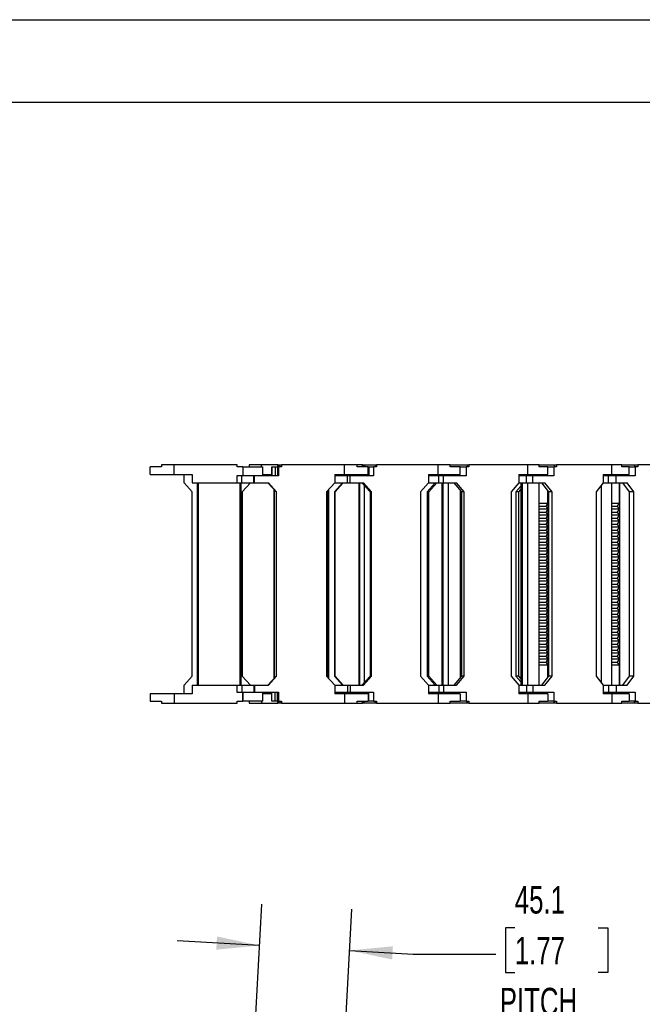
# Model space of a CAD drawing. Header units: millimetres. Extents: x 0 to 1816, y 0 to 1403.
# Tile 5 of 17: x 570 to 881, y 911 to 1403. Entities that reach past the tile are written whole.
import ezdxf

# ---------------------------------------------------------------- set-up
doc = ezdxf.new("R2010")
doc.units = ezdxf.units.MM
doc.header["$LTSCALE"] = 6.5
doc.layers.add('DIMENSIONS', color=140, linetype='Continuous', lineweight=25)
doc.layers.add('TEXT', color=140, linetype='Continuous', lineweight=25)
doc.styles.add('SLDTEXTSTYLE0', font='TXT', dxfattribs={"width": 0.7})
doc.dimstyles.new('SLDDIMSTYLE0', dxfattribs={"dimtxt": 14.027051, "dimasz": 21.463, "dimexe": 0, "dimexo": 0.0625, "dimgap": 3.506763, "dimtad": 0, "dimtih": 1, "dimtoh": 1, "dimdec": 1, "dimrnd": 1e-09, "dimzin": 12, "dimdsep": 46, "dimtxsty": 'SLDTEXTSTYLE0', "dimsah": 1, "dimcen": 0, "dimadec": 0, "dimazin": 3, "dimtfac": 1, "dimtdec": 1, "dimtofl": 0, "dimtmove": 0, "dimatfit": 3, "dimfxl": 0, "dimfrac": 2, "dimtolj": 1, "dimtzin": 12, "dimarcsym": 0})
doc.dimstyles.new('SLDDIMSTYLE1', dxfattribs={"dimtxt": 14.027051, "dimasz": 21.463, "dimexe": 0, "dimexo": 0.0625, "dimgap": 3.506763, "dimtad": 0, "dimtih": 1, "dimtoh": 1, "dimdec": 1, "dimrnd": 1e-09, "dimzin": 12, "dimdsep": 46, "dimtxsty": 'SLDTEXTSTYLE0', "dimsah": 1, "dimcen": 0.09, "dimadec": 0, "dimazin": 3, "dimtfac": 1, "dimtdec": 1, "dimtmove": 0, "dimatfit": 0, "dimfxl": 0, "dimfrac": 2, "dimtolj": 1, "dimtzin": 12, "dimarcsym": 0})

# ---------------------------------------------------------------- blocks, each defined once
blk = doc.blocks.new('_D')
at = {"layer": 'DIMENSIONS'}
for p, q in [((1033.81, 949.64), (1029.1, 949.64)), ((1029.1, 949.64), (1029.1, 927.35)), ((1087.16, 949.64), (1091.87, 949.64)), ((1091.87, 949.64), (1091.87, 927.35)), ((869.29, 821.48), (948.22, 929.27)), ((948.22, 929.27), (984.34, 929.27)), ((1029.1, 927.35), (1033.81, 927.35)), ((1091.87, 927.35), (1087.16, 927.35))]:
    blk.add_line(p, q, dxfattribs=at)
blk.add_solid([(869.29, 821.48), (884.64, 836.85), (879.31, 840.75)], dxfattribs=at)
at = {"layer": 'DIMENSIONS', "attachment_point": 1, "style": 'SLDTEXTSTYLE0'}
for s, insert, char_height in [('R299.3', (1027.42, 970.52), 13.758), ('11.78', (1033.81, 945.08), 13.758), ('BEND RADIUS', (994.66, 919.65), 13.7583)]:
    blk.add_mtext(s, dxfattribs=dict(at, insert=insert, char_height=char_height))
blk = doc.blocks.new('_D_1')
at = {"layer": 'DIMENSIONS'}
for p, q in [((686.82, 887.65), (690.94, 961.42)), ((731.8, 885.14), (735.92, 958.9)), ((817.29, 949.64), (812.58, 949.64)), ((812.58, 949.64), (812.58, 927.35)), ((858.98, 949.64), (863.69, 949.64)), ((863.69, 949.64), (863.69, 927.35)), ((689.79, 940.81), (648.58, 943.12)), ((734.77, 938.3), (766.6, 936.52)), ((766.6, 936.52), (807.87, 936.52)), ((812.58, 927.35), (817.29, 927.35)), ((863.69, 927.35), (858.98, 927.35))]:
    blk.add_line(p, q, dxfattribs=at)
for points in [[(689.79, 940.81), (668.54, 945.31), (668.17, 938.71)], [(734.77, 938.3), (756.02, 933.8), (756.39, 940.4)]]:
    blk.add_solid(points, dxfattribs=at)
at = {"layer": 'DIMENSIONS', "char_height": 13.758, "attachment_point": 1, "style": 'SLDTEXTSTYLE0'}
for s, insert in [('45.1', (817.29, 970.52)), ('1.77', (817.29, 945.08)), ('PITCH', (809.78, 919.65))]:
    blk.add_mtext(s, dxfattribs=dict(at, insert=insert))

msp = doc.modelspace()

# ---------------------------------------------------------------- linework, layer by layer
at = {"color": 7, "linetype": 'Continuous'}
msp.add_line((0.02, 1403.37), (1816.12, 1403.37), dxfattribs=at)
for p, q in [((640.87, 1180.89), (640.87, 1179.89)), ((647.17, 1180.89), (640.87, 1180.89)), ((647.17, 1176.19), (647.17, 1180.89)), ((678.67, 1180.89), (647.17, 1180.89)), ((678.67, 1179.89), (678.67, 1180.89)), ((684.63, 1180.89), (684.63, 1179.89)), ((690.84, 1180.89), (684.63, 1180.89)), ((698.95, 1180.89), (690.84, 1180.89)), ((690.84, 1179.89), (690.84, 1180.89)), ((698.95, 1179.89), (698.95, 1180.89)), ((698.95, 1180.89), (699.08, 1180.89)), ((699.08, 1180.89), (699.08, 1179.89)), ((699.08, 1180.89), (699.6, 1180.89)), ((699.6, 1180.89), (699.6, 1179.89)), ((699.6, 1180.89), (700.65, 1180.89)), ((700.65, 1180.89), (700.65, 1179.89)), ((700.65, 1180.89), (700.65, 1179.89)), ((700.65, 1180.89), (700.78, 1180.89)), ((700.65, 1180.89), (700.65, 1180.89)), ((700.78, 1180.89), (700.78, 1179.89)), ((732.24, 1180.89), (700.78, 1180.89)), ((732.24, 1176.19), (732.24, 1180.89)), ((738.48, 1180.89), (732.24, 1180.89)), ((738.48, 1179.89), (738.48, 1180.89)), ((741.14, 1180.89), (738.48, 1180.89)), ((741.14, 1179.89), (741.14, 1180.89)), ((741.14, 1180.89), (741.64, 1180.89)), ((741.64, 1180.89), (741.64, 1179.89)), ((741.64, 1180.89), (742.23, 1180.89)), ((742.23, 1180.89), (742.23, 1179.89)), ((742.23, 1180.89), (747.67, 1180.89)), ((747.67, 1180.89), (747.67, 1179.89)), ((747.67, 1180.89), (747.68, 1180.89)), ((747.68, 1180.89), (747.68, 1179.89)), ((747.68, 1180.89), (748.19, 1180.89)), ((748.19, 1180.89), (748.19, 1179.89)), ((779.04, 1180.89), (748.19, 1180.89)), ((779.04, 1176.19), (779.04, 1180.89)), ((785.02, 1180.89), (779.04, 1180.89)), ((785.02, 1179.89), (785.02, 1180.89)), ((785.02, 1180.89), (793.43, 1180.89)), ((793.43, 1180.89), (793.43, 1179.89)), ((793.43, 1180.89), (793.47, 1180.89)), ((793.47, 1180.89), (793.47, 1179.89)), ((793.47, 1180.89), (794.33, 1180.89)), ((794.33, 1180.89), (794.33, 1179.89)), ((823.88, 1180.89), (794.33, 1180.89)), ((823.88, 1176.19), (823.88, 1180.89)), ((829.46, 1180.89), (823.88, 1180.89)), ((829.46, 1179.89), (829.46, 1180.89)), ((829.46, 1180.89), (836.89, 1180.89)), ((836.89, 1180.89), (836.89, 1179.89)), ((836.89, 1180.89), (836.96, 1180.89)), ((836.96, 1180.89), (836.96, 1179.89)), ((836.96, 1180.89), (838.16, 1180.89)), ((838.16, 1180.89), (838.16, 1179.89)), ((865.75, 1180.89), (838.16, 1180.89)), ((865.75, 1176.19), (865.75, 1180.89)), ((870.8, 1180.89), (865.75, 1180.89)), ((870.8, 1179.89), (870.8, 1180.89)), ((870.8, 1180.89), (877.07, 1180.89)), ((877.07, 1180.89), (877.07, 1179.89)), ((877.07, 1180.89), (877.17, 1180.89)), ((877.17, 1180.89), (877.17, 1179.89)), ((877.17, 1180.89), (878.69, 1180.89)), ((878.69, 1180.89), (878.69, 1179.89)), ((903.68, 1180.89), (878.69, 1180.89)), ((635.17, 1176.19), (635.17, 1179.89)), ((640.87, 1179.89), (635.17, 1179.89)), ((635.17, 1176.19), (647.17, 1176.19)), ((647.17, 1176.19), (656.17, 1176.19)), ((652.07, 1171.89), (652.07, 1176.19)), ((656.17, 1176.19), (656.17, 1171.89)), ((681.36, 1179.89), (678.67, 1179.89)), ((681.36, 1179.89), (681.36, 1175.39)), ((681.36, 1179.89), (681.36, 1175.39)), ((681.36, 1179.89), (691.36, 1179.89)), ((681.36, 1179.89), (681.36, 1179.89)), ((691.36, 1175.39), (691.36, 1179.89)), ((691.36, 1176.19), (695.95, 1176.19)), ((695.95, 1175.39), (695.95, 1179.89)), ((695.95, 1179.89), (696, 1179.89)), ((696, 1179.89), (696, 1175.39)), ((696, 1179.89), (697.64, 1179.89)), ((697.64, 1179.89), (697.64, 1175.39)), ((697.64, 1179.89), (698.69, 1179.89)), ((698.69, 1179.89), (698.69, 1175.39)), ((698.69, 1179.89), (699.28, 1179.89)), ((699.28, 1179.89), (699.28, 1175.39)), ((700.78, 1179.89), (699.28, 1179.89)), ((727.34, 1176.19), (727.34, 1171.89)), ((727.34, 1176.19), (732.24, 1176.19)), ((732.24, 1176.19), (744.02, 1176.19)), ((736.34, 1175.39), (736.34, 1176.19)), ((738.2, 1175.39), (738.2, 1176.19)), ((738.4, 1176.19), (738.4, 1175.39)), ((744.02, 1179.89), (738.48, 1179.89)), ((740.39, 1176.19), (740.39, 1175.39)), ((744.02, 1176.19), (744.02, 1179.89)), ((744.02, 1179.89), (744.42, 1179.89)), ((744.42, 1179.89), (744.42, 1175.39)), ((744.42, 1179.89), (746.72, 1179.89)), ((746.72, 1179.89), (746.72, 1175.39)), ((748.19, 1179.89), (746.72, 1179.89)), ((774.24, 1176.19), (774.24, 1171.89)), ((774.24, 1176.19), (779.04, 1176.19)), ((779.04, 1176.19), (790.04, 1176.19)), ((780.44, 1175.39), (780.44, 1176.19)), ((782.05, 1176.19), (782.05, 1175.39)), ((790.04, 1179.89), (785.02, 1179.89)), ((788.98, 1176.19), (788.98, 1175.39)), ((790.04, 1176.19), (790.04, 1179.89)), ((790.04, 1179.89), (792.92, 1179.89)), ((792.92, 1179.89), (792.92, 1175.39)), ((794.33, 1179.89), (792.92, 1179.89)), ((819.29, 1176.19), (819.29, 1171.89)), ((819.29, 1176.19), (823.88, 1176.19)), ((822.65, 1175.39), (822.65, 1176.19)), ((823.88, 1176.19), (833.84, 1176.19)), ((833.84, 1179.89), (829.46, 1179.89)), ((831.34, 1176.19), (831.34, 1175.39)), ((833.84, 1176.19), (833.84, 1179.89)), ((833.84, 1179.89), (836.85, 1179.89)), ((836.85, 1179.89), (836.85, 1175.39)), ((838.16, 1179.89), (836.85, 1179.89)), ((861.46, 1176.19), (861.46, 1171.89)), ((861.46, 1176.19), (865.75, 1176.19)), ((862.02, 1175.39), (862.02, 1176.19)), ((865.75, 1176.19), (874.44, 1176.19)), ((870.56, 1176.19), (870.56, 1175.39)), ((874.44, 1179.89), (870.8, 1179.89)), ((874.44, 1176.19), (874.44, 1179.89)), ((874.44, 1179.89), (877.5, 1179.89)), ((877.5, 1179.89), (877.5, 1175.39)), ((878.69, 1179.89), (877.5, 1179.89)), ((656.17, 1167.39), (652.07, 1171.89)), ((656.17, 1171.89), (678.36, 1171.89)), ((658.77, 1070.89), (658.77, 1171.89)), ((659.27, 1070.89), (659.27, 1171.89)), ((678.36, 1175.39), (678.36, 1171.89)), ((680.91, 1175.39), (678.36, 1175.39)), ((678.36, 1171.89), (680.91, 1171.89)), ((680.07, 1070.89), (680.07, 1171.89)), ((680.57, 1070.89), (680.57, 1171.89)), ((680.91, 1171.89), (680.91, 1175.39)), ((686.96, 1175.39), (680.91, 1175.39)), ((680.91, 1171.89), (686.96, 1171.89)), ((685.27, 1171.89), (681.17, 1167.39)), ((686.96, 1171.89), (686.96, 1175.39)), ((687.3, 1175.39), (686.96, 1175.39)), ((686.96, 1171.89), (687.3, 1171.89)), ((687.3, 1171.89), (687.3, 1175.39)), ((699.28, 1175.39), (687.3, 1175.39)), ((687.3, 1171.89), (694.19, 1171.89)), ((693.99, 1171.89), (698.08, 1167.39)), ((698.28, 1167.39), (694.19, 1171.89)), ((727.34, 1171.89), (723.25, 1167.39)), ((731.27, 1171.89), (727.18, 1167.39)), ((733.66, 1175.39), (727.34, 1175.39)), ((727.34, 1171.89), (733.66, 1171.89)), ((727.48, 1167.39), (731.57, 1171.89)), ((733.66, 1171.89), (733.66, 1175.39)), ((734.97, 1175.39), (733.66, 1175.39)), ((733.66, 1171.89), (734.97, 1171.89)), ((734.97, 1171.89), (734.97, 1175.39)), ((746.72, 1175.39), (734.97, 1175.39)), ((734.97, 1171.89), (741.72, 1171.89)), ((739.61, 1171.89), (739.61, 1070.89)), ((739.62, 1070.89), (739.62, 1171.89)), ((739.92, 1070.89), (739.92, 1171.89)), ((740.96, 1171.89), (744.97, 1167.39)), ((745.74, 1167.39), (741.72, 1171.89)), ((774.24, 1171.89), (770.23, 1167.39)), ((777.45, 1171.89), (773.46, 1167.39)), ((779.42, 1175.39), (774.24, 1175.39)), ((774.24, 1171.89), (779.42, 1171.89)), ((774.32, 1167.39), (778.31, 1171.89)), ((779.42, 1171.89), (779.42, 1175.39)), ((781.67, 1175.39), (779.42, 1175.39)), ((779.42, 1171.89), (781.67, 1171.89)), ((780.99, 1171.89), (780.99, 1070.89)), ((781.02, 1070.89), (781.02, 1171.89)), ((781.54, 1070.89), (781.54, 1171.89)), ((781.67, 1171.89), (781.67, 1175.39)), ((792.92, 1175.39), (781.67, 1175.39)), ((781.67, 1171.89), (788.14, 1171.89)), ((784.11, 1070.89), (784.11, 1171.89)), ((786.82, 1171.89), (790.67, 1167.39)), ((791.99, 1167.39), (788.14, 1171.89)), ((819.29, 1171.89), (815.44, 1167.39)), ((823.2, 1175.39), (819.29, 1175.39)), ((819.29, 1171.89), (823.2, 1171.89)), ((820.36, 1171.89), (820.36, 1070.89)), ((820.42, 1070.89), (820.42, 1171.89)), ((821.14, 1070.89), (821.14, 1171.89)), ((823.2, 1171.89), (823.2, 1175.39)), ((826.34, 1175.39), (823.2, 1175.39)), ((823.2, 1171.89), (826.34, 1171.89)), ((823.86, 1070.89), (823.86, 1171.89)), ((826.34, 1171.89), (826.34, 1175.39)), ((836.85, 1175.39), (826.34, 1175.39)), ((826.34, 1171.89), (832.38, 1171.89)), ((829.46, 1070.89), (829.46, 1171.89)), ((830.55, 1171.89), (834.14, 1167.39)), ((835.97, 1167.39), (832.38, 1171.89)), ((861.46, 1171.89), (857.87, 1167.39)), ((860.63, 1071.93), (860.63, 1170.86)), ((864.02, 1175.39), (861.46, 1175.39)), ((861.46, 1171.89), (864.02, 1171.89)), ((864.02, 1171.89), (864.02, 1175.39)), ((867.98, 1175.39), (864.02, 1175.39)), ((864.02, 1171.89), (867.98, 1171.89)), ((865.71, 1070.89), (865.71, 1171.89)), ((867.98, 1171.89), (867.98, 1175.39)), ((877.5, 1175.39), (867.98, 1175.39)), ((867.98, 1171.89), (873.46, 1171.89)), ((869.37, 1171.89), (869.37, 1161.89)), ((869.67, 1171.89), (869.67, 1070.89)), ((871.14, 1171.89), (874.4, 1167.39)), ((876.71, 1167.39), (873.46, 1171.89)), ((656.17, 1075.39), (656.17, 1167.39)), ((681.17, 1167.39), (681.17, 1075.39)), ((697.14, 1168.43), (697.14, 1074.35)), ((697.14, 1074.35), (697.14, 1168.43)), ((697.22, 1074.44), (697.22, 1168.34)), ((698.28, 1167.39), (698.08, 1167.39)), ((698.08, 1167.39), (698.08, 1075.39)), ((698.28, 1075.39), (698.28, 1167.39)), ((723.25, 1167.39), (723.25, 1075.39)), ((723.73, 1074.86), (723.73, 1167.92)), ((724.27, 1074.27), (724.27, 1168.51)), ((724.39, 1074.13), (724.39, 1168.65)), ((724.39, 1074.14), (724.39, 1168.64)), ((727.48, 1167.39), (727.18, 1167.39)), ((727.18, 1167.39), (727.18, 1075.39)), ((727.48, 1075.39), (727.48, 1167.39)), ((742.28, 1072.37), (742.28, 1170.41)), ((745.74, 1167.39), (744.97, 1167.39)), ((744.97, 1167.39), (744.97, 1075.39)), ((745.74, 1075.39), (745.74, 1167.39)), ((770.23, 1167.39), (770.23, 1075.39)), ((774.32, 1167.39), (773.46, 1167.39)), ((773.46, 1167.39), (773.46, 1075.39)), ((774.32, 1075.39), (774.32, 1167.39)), ((790.11, 1074.74), (790.11, 1168.04)), ((791.99, 1167.39), (790.67, 1167.39)), ((790.67, 1167.39), (790.67, 1075.39)), ((791.99, 1075.39), (791.99, 1167.39)), ((815.44, 1167.39), (815.44, 1075.39)), ((820.36, 1170.3), (817.89, 1167.39)), ((819.3, 1167.39), (817.89, 1167.39)), ((817.89, 1167.39), (817.89, 1075.39)), ((819.3, 1167.39), (820.36, 1168.64)), ((819.3, 1075.39), (819.3, 1167.39)), ((833.6, 1168.07), (833.6, 1161.89)), ((833.84, 1167.76), (833.84, 1075.02)), ((835.97, 1167.39), (834.14, 1167.39)), ((834.14, 1167.39), (834.14, 1075.39)), ((835.97, 1075.39), (835.97, 1167.39)), ((857.87, 1167.39), (857.87, 1075.39)), ((876.71, 1167.39), (874.4, 1167.39)), ((874.4, 1167.39), (874.4, 1075.39)), ((876.71, 1075.39), (876.71, 1167.39)), ((790.11, 1161.89), (790.67, 1161.89)), ((829.46, 1161.89), (833.6, 1161.89)), ((833.6, 1161.89), (832.88, 1160.39)), ((865.71, 1161.89), (869.37, 1161.89)), ((869.37, 1161.89), (868.46, 1160.39)), ((790.11, 1160.39), (790.67, 1160.39)), ((790.67, 1158.89), (790.11, 1158.89)), ((790.11, 1157.39), (790.67, 1157.39)), ((829.46, 1160.39), (832.88, 1160.39)), ((833.6, 1158.89), (829.46, 1158.89)), ((829.46, 1157.39), (832.88, 1157.39)), ((832.88, 1160.39), (833.6, 1158.89)), ((833.6, 1158.89), (832.88, 1157.39)), ((832.88, 1157.39), (833.6, 1155.89)), ((865.71, 1160.39), (868.46, 1160.39)), ((869.37, 1158.89), (865.71, 1158.89)), ((865.71, 1157.39), (868.46, 1157.39)), ((868.46, 1160.39), (869.37, 1158.89)), ((869.37, 1158.89), (868.46, 1157.39)), ((868.46, 1157.39), (869.37, 1155.89)), ((790.67, 1155.89), (790.11, 1155.89)), ((790.11, 1154.39), (790.67, 1154.39)), ((790.67, 1152.89), (790.11, 1152.89)), ((790.11, 1151.39), (790.67, 1151.39)), ((833.6, 1155.89), (829.46, 1155.89)), ((829.46, 1154.39), (832.88, 1154.39)), ((833.6, 1152.89), (829.46, 1152.89)), ((829.46, 1151.39), (832.88, 1151.39)), ((833.6, 1155.89), (832.88, 1154.39)), ((832.88, 1154.39), (833.6, 1152.89)), ((833.6, 1152.89), (832.88, 1151.39)), ((832.88, 1151.39), (833.6, 1149.89)), ((869.37, 1155.89), (865.71, 1155.89)), ((865.71, 1154.39), (868.46, 1154.39)), ((869.37, 1152.89), (865.71, 1152.89)), ((865.71, 1151.39), (868.46, 1151.39)), ((869.37, 1155.89), (868.46, 1154.39)), ((868.46, 1154.39), (869.37, 1152.89)), ((869.37, 1152.89), (868.46, 1151.39)), ((868.46, 1151.39), (869.37, 1149.89)), ((790.67, 1149.89), (790.11, 1149.89)), ((790.11, 1148.39), (790.67, 1148.39)), ((790.67, 1146.89), (790.11, 1146.89)), ((833.6, 1149.89), (829.46, 1149.89)), ((829.46, 1148.39), (832.88, 1148.39)), ((833.6, 1146.89), (829.46, 1146.89)), ((833.6, 1149.89), (832.88, 1148.39)), ((832.88, 1148.39), (833.6, 1146.89)), ((833.6, 1146.89), (832.88, 1145.39)), ((869.37, 1149.89), (865.71, 1149.89)), ((865.71, 1148.39), (868.46, 1148.39)), ((869.37, 1146.89), (865.71, 1146.89)), ((869.37, 1149.89), (868.46, 1148.39)), ((868.46, 1148.39), (869.37, 1146.89)), ((869.37, 1146.89), (868.46, 1145.39)), ((790.11, 1145.39), (790.67, 1145.39)), ((790.67, 1143.89), (790.11, 1143.89)), ((790.11, 1142.39), (790.67, 1142.39)), ((829.46, 1145.39), (832.88, 1145.39)), ((833.6, 1143.89), (829.46, 1143.89)), ((829.46, 1142.39), (832.88, 1142.39)), ((832.88, 1145.39), (833.6, 1143.89)), ((833.6, 1143.89), (832.88, 1142.39)), ((832.88, 1142.39), (833.6, 1140.89)), ((865.71, 1145.39), (868.46, 1145.39)), ((869.37, 1143.89), (865.71, 1143.89)), ((865.71, 1142.39), (868.46, 1142.39)), ((868.46, 1145.39), (869.37, 1143.89)), ((869.37, 1143.89), (868.46, 1142.39)), ((868.46, 1142.39), (869.37, 1140.89)), ((790.67, 1140.89), (790.11, 1140.89)), ((790.11, 1139.39), (790.67, 1139.39)), ((790.67, 1137.89), (790.11, 1137.89)), ((833.6, 1140.89), (829.46, 1140.89)), ((829.46, 1139.39), (832.88, 1139.39)), ((833.6, 1137.89), (829.46, 1137.89)), ((833.6, 1140.89), (832.88, 1139.39)), ((832.88, 1139.39), (833.6, 1137.89)), ((833.6, 1137.89), (832.88, 1136.39)), ((869.37, 1140.89), (865.71, 1140.89)), ((865.71, 1139.39), (868.46, 1139.39)), ((869.37, 1137.89), (865.71, 1137.89)), ((869.37, 1140.89), (868.46, 1139.39)), ((868.46, 1139.39), (869.37, 1137.89)), ((869.37, 1137.89), (868.46, 1136.39)), ((790.11, 1136.39), (790.67, 1136.39)), ((790.67, 1134.89), (790.11, 1134.89)), ((790.11, 1133.39), (790.67, 1133.39)), ((790.67, 1131.89), (790.11, 1131.89)), ((829.46, 1136.39), (832.88, 1136.39)), ((833.6, 1134.89), (829.46, 1134.89)), ((829.46, 1133.39), (832.88, 1133.39)), ((833.6, 1131.89), (829.46, 1131.89)), ((832.88, 1136.39), (833.6, 1134.89)), ((833.6, 1134.89), (832.88, 1133.39)), ((832.88, 1133.39), (833.6, 1131.89)), ((833.6, 1131.89), (832.88, 1130.39)), ((865.71, 1136.39), (868.46, 1136.39)), ((869.37, 1134.89), (865.71, 1134.89)), ((865.71, 1133.39), (868.46, 1133.39)), ((869.37, 1131.89), (865.71, 1131.89)), ((868.46, 1136.39), (869.37, 1134.89)), ((869.37, 1134.89), (868.46, 1133.39)), ((868.46, 1133.39), (869.37, 1131.89)), ((869.37, 1131.89), (868.46, 1130.39)), ((790.11, 1130.39), (790.67, 1130.39)), ((790.67, 1128.89), (790.11, 1128.89)), ((790.11, 1127.39), (790.67, 1127.39)), ((829.46, 1130.39), (832.88, 1130.39)), ((833.6, 1128.89), (829.46, 1128.89)), ((829.46, 1127.39), (832.88, 1127.39)), ((832.88, 1130.39), (833.6, 1128.89)), ((833.6, 1128.89), (832.88, 1127.39)), ((832.88, 1127.39), (833.6, 1125.89)), ((865.71, 1130.39), (868.46, 1130.39)), ((869.37, 1128.89), (865.71, 1128.89)), ((865.71, 1127.39), (868.46, 1127.39)), ((868.46, 1130.39), (869.37, 1128.89)), ((869.37, 1128.89), (868.46, 1127.39)), ((868.46, 1127.39), (869.37, 1125.89)), ((790.67, 1125.89), (790.11, 1125.89)), ((790.11, 1124.39), (790.67, 1124.39)), ((790.67, 1122.89), (790.11, 1122.89)), ((833.6, 1125.89), (829.46, 1125.89)), ((829.46, 1124.39), (832.88, 1124.39)), ((833.6, 1122.89), (829.46, 1122.89)), ((833.6, 1125.89), (832.88, 1124.39)), ((832.88, 1124.39), (833.6, 1122.89)), ((833.6, 1122.89), (832.88, 1121.39)), ((869.37, 1125.89), (865.71, 1125.89)), ((865.71, 1124.39), (868.46, 1124.39)), ((869.37, 1122.89), (865.71, 1122.89)), ((869.37, 1125.89), (868.46, 1124.39)), ((868.46, 1124.39), (869.37, 1122.89)), ((869.37, 1122.89), (868.46, 1121.39)), ((790.11, 1121.39), (790.67, 1121.39)), ((790.67, 1119.89), (790.11, 1119.89)), ((790.11, 1118.39), (790.67, 1118.39)), ((790.67, 1116.89), (790.11, 1116.89)), ((829.46, 1121.39), (832.88, 1121.39)), ((833.6, 1119.89), (829.46, 1119.89)), ((829.46, 1118.39), (832.88, 1118.39)), ((833.6, 1116.89), (829.46, 1116.89)), ((832.88, 1121.39), (833.6, 1119.89)), ((833.6, 1119.89), (832.88, 1118.39)), ((832.88, 1118.39), (833.6, 1116.89)), ((833.6, 1116.89), (832.88, 1115.39)), ((865.71, 1121.39), (868.46, 1121.39)), ((869.37, 1119.89), (865.71, 1119.89)), ((865.71, 1118.39), (868.46, 1118.39)), ((869.37, 1116.89), (865.71, 1116.89)), ((868.46, 1121.39), (869.37, 1119.89)), ((869.37, 1119.89), (868.46, 1118.39)), ((868.46, 1118.39), (869.37, 1116.89)), ((869.37, 1116.89), (868.46, 1115.39)), ((790.11, 1115.39), (790.67, 1115.39)), ((790.67, 1113.89), (790.11, 1113.89)), ((790.11, 1112.39), (790.67, 1112.39)), ((829.46, 1115.39), (832.88, 1115.39)), ((833.6, 1113.89), (829.46, 1113.89)), ((829.46, 1112.39), (832.88, 1112.39)), ((832.88, 1115.39), (833.6, 1113.89)), ((833.6, 1113.89), (832.88, 1112.39)), ((832.88, 1112.39), (833.6, 1110.89)), ((865.71, 1115.39), (868.46, 1115.39)), ((869.37, 1113.89), (865.71, 1113.89)), ((865.71, 1112.39), (868.46, 1112.39)), ((868.46, 1115.39), (869.37, 1113.89)), ((869.37, 1113.89), (868.46, 1112.39)), ((868.46, 1112.39), (869.37, 1110.89)), ((790.67, 1110.89), (790.11, 1110.89)), ((790.11, 1109.39), (790.67, 1109.39)), ((790.67, 1107.89), (790.11, 1107.89)), ((833.6, 1110.89), (829.46, 1110.89)), ((829.46, 1109.39), (832.88, 1109.39)), ((833.6, 1107.89), (829.46, 1107.89)), ((833.6, 1110.89), (832.88, 1109.39)), ((832.88, 1109.39), (833.6, 1107.89)), ((833.6, 1107.89), (832.88, 1106.39)), ((869.37, 1110.89), (865.71, 1110.89)), ((865.71, 1109.39), (868.46, 1109.39)), ((869.37, 1107.89), (865.71, 1107.89)), ((869.37, 1110.89), (868.46, 1109.39)), ((868.46, 1109.39), (869.37, 1107.89)), ((869.37, 1107.89), (868.46, 1106.39)), ((790.11, 1106.39), (790.67, 1106.39)), ((790.67, 1104.89), (790.11, 1104.89)), ((790.11, 1103.39), (790.67, 1103.39)), ((829.46, 1106.39), (832.88, 1106.39)), ((833.6, 1104.89), (829.46, 1104.89)), ((829.46, 1103.39), (832.88, 1103.39)), ((832.88, 1106.39), (833.6, 1104.89)), ((833.6, 1104.89), (832.88, 1103.39)), ((832.88, 1103.39), (833.6, 1101.89)), ((865.71, 1106.39), (868.46, 1106.39)), ((869.37, 1104.89), (865.71, 1104.89)), ((865.71, 1103.39), (868.46, 1103.39)), ((868.46, 1106.39), (869.37, 1104.89)), ((869.37, 1104.89), (868.46, 1103.39)), ((868.46, 1103.39), (869.37, 1101.89)), ((790.67, 1101.89), (790.11, 1101.89)), ((790.11, 1100.39), (790.67, 1100.39)), ((790.67, 1098.89), (790.11, 1098.89)), ((790.11, 1097.39), (790.67, 1097.39)), ((833.6, 1101.89), (829.46, 1101.89)), ((829.46, 1100.39), (832.88, 1100.39)), ((833.6, 1098.89), (829.46, 1098.89)), ((829.46, 1097.39), (832.88, 1097.39)), ((833.6, 1101.89), (832.88, 1100.39)), ((832.88, 1100.39), (833.6, 1098.89)), ((833.6, 1098.89), (832.88, 1097.39)), ((832.88, 1097.39), (833.6, 1095.89)), ((869.37, 1101.89), (865.71, 1101.89)), ((865.71, 1100.39), (868.46, 1100.39)), ((869.37, 1098.89), (865.71, 1098.89)), ((865.71, 1097.39), (868.46, 1097.39)), ((869.37, 1101.89), (868.46, 1100.39)), ((868.46, 1100.39), (869.37, 1098.89)), ((869.37, 1098.89), (868.46, 1097.39)), ((868.46, 1097.39), (869.37, 1095.89)), ((790.67, 1095.89), (790.11, 1095.89)), ((790.11, 1094.39), (790.67, 1094.39)), ((790.67, 1092.89), (790.11, 1092.89)), ((833.6, 1095.89), (829.46, 1095.89)), ((829.46, 1094.39), (832.88, 1094.39)), ((833.6, 1092.89), (829.46, 1092.89)), ((833.6, 1095.89), (832.88, 1094.39)), ((832.88, 1094.39), (833.6, 1092.89)), ((833.6, 1092.89), (832.88, 1091.39)), ((869.37, 1095.89), (865.71, 1095.89)), ((865.71, 1094.39), (868.46, 1094.39)), ((869.37, 1092.89), (865.71, 1092.89)), ((869.37, 1095.89), (868.46, 1094.39)), ((868.46, 1094.39), (869.37, 1092.89)), ((869.37, 1092.89), (868.46, 1091.39)), ((790.11, 1091.39), (790.67, 1091.39)), ((790.67, 1089.89), (790.11, 1089.89)), ((790.11, 1088.39), (790.67, 1088.39)), ((829.46, 1091.39), (832.88, 1091.39)), ((833.6, 1089.89), (829.46, 1089.89)), ((829.46, 1088.39), (832.88, 1088.39)), ((832.88, 1091.39), (833.6, 1089.89)), ((833.6, 1089.89), (832.88, 1088.39)), ((832.88, 1088.39), (833.6, 1086.89)), ((865.71, 1091.39), (868.46, 1091.39)), ((869.37, 1089.89), (865.71, 1089.89)), ((865.71, 1088.39), (868.46, 1088.39)), ((868.46, 1091.39), (869.37, 1089.89)), ((869.37, 1089.89), (868.46, 1088.39)), ((868.46, 1088.39), (869.37, 1086.89)), ((790.67, 1086.89), (790.11, 1086.89)), ((790.11, 1085.39), (790.67, 1085.39)), ((790.67, 1083.89), (790.11, 1083.89)), ((790.11, 1082.39), (790.67, 1082.39)), ((833.6, 1086.89), (829.46, 1086.89)), ((829.46, 1085.39), (832.88, 1085.39)), ((833.6, 1083.89), (829.46, 1083.89)), ((829.46, 1082.39), (832.88, 1082.39)), ((833.6, 1086.89), (832.88, 1085.39)), ((832.88, 1085.39), (833.6, 1083.89)), ((833.6, 1083.89), (832.88, 1082.39)), ((832.88, 1082.39), (833.6, 1080.89)), ((869.37, 1086.89), (865.71, 1086.89)), ((865.71, 1085.39), (868.46, 1085.39)), ((869.37, 1083.89), (865.71, 1083.89)), ((865.71, 1082.39), (868.46, 1082.39)), ((869.37, 1086.89), (868.46, 1085.39)), ((868.46, 1085.39), (869.37, 1083.89)), ((869.37, 1083.89), (868.46, 1082.39)), ((868.46, 1082.39), (869.37, 1080.89)), ((790.67, 1080.89), (790.11, 1080.89)), ((833.6, 1080.89), (829.46, 1080.89)), ((833.6, 1080.89), (833.6, 1074.72)), ((869.37, 1080.89), (865.71, 1080.89)), ((869.37, 1080.89), (869.37, 1070.89)), ((652.07, 1070.89), (656.17, 1075.39)), ((681.17, 1075.39), (685.27, 1070.89)), ((698.08, 1075.39), (693.99, 1070.89)), ((694.19, 1070.89), (698.28, 1075.39)), ((698.28, 1075.39), (698.08, 1075.39)), ((723.25, 1075.39), (727.34, 1070.89)), ((727.18, 1075.39), (731.27, 1070.89)), ((727.48, 1075.39), (727.18, 1075.39)), ((731.57, 1070.89), (727.48, 1075.39)), ((744.97, 1075.39), (740.96, 1070.89)), ((741.72, 1070.89), (745.74, 1075.39)), ((745.74, 1075.39), (744.97, 1075.39)), ((770.23, 1075.39), (774.24, 1070.89)), ((773.46, 1075.39), (777.45, 1070.89)), ((774.32, 1075.39), (773.46, 1075.39)), ((778.31, 1070.89), (774.32, 1075.39)), ((790.67, 1075.39), (786.82, 1070.89)), ((788.14, 1070.89), (791.99, 1075.39)), ((791.99, 1075.39), (790.67, 1075.39)), ((815.44, 1075.39), (819.29, 1070.89)), ((817.89, 1075.39), (820.36, 1072.48)), ((819.3, 1075.39), (817.89, 1075.39)), ((820.36, 1074.15), (819.3, 1075.39)), ((834.14, 1075.39), (830.55, 1070.89)), ((832.38, 1070.89), (835.97, 1075.39)), ((835.97, 1075.39), (834.14, 1075.39)), ((857.87, 1075.39), (861.46, 1070.89)), ((874.4, 1075.39), (871.14, 1070.89)), ((873.46, 1070.89), (876.71, 1075.39)), ((876.71, 1075.39), (874.4, 1075.39)), ((652.07, 1066.59), (652.07, 1070.89)), ((656.17, 1070.89), (678.36, 1070.89)), ((656.17, 1070.89), (656.17, 1066.59)), ((678.36, 1070.89), (678.36, 1067.39)), ((678.36, 1070.89), (680.91, 1070.89)), ((680.91, 1070.89), (680.91, 1067.39)), ((680.91, 1070.89), (686.96, 1070.89)), ((686.96, 1070.89), (686.96, 1067.39)), ((686.96, 1070.89), (687.3, 1070.89)), ((687.3, 1070.89), (687.3, 1067.39)), ((687.3, 1070.89), (694.19, 1070.89)), ((727.34, 1070.89), (727.34, 1066.59)), ((727.34, 1070.89), (733.66, 1070.89)), ((733.66, 1070.89), (733.66, 1067.39)), ((733.66, 1070.89), (734.97, 1070.89)), ((734.97, 1070.89), (734.97, 1067.39)), ((734.97, 1070.89), (741.72, 1070.89)), ((774.24, 1070.89), (774.24, 1066.59)), ((774.24, 1070.89), (779.42, 1070.89)), ((779.42, 1070.89), (779.42, 1067.39)), ((779.42, 1070.89), (781.67, 1070.89)), ((781.67, 1070.89), (781.67, 1067.39)), ((781.67, 1070.89), (788.14, 1070.89)), ((819.29, 1070.89), (819.29, 1066.59)), ((819.29, 1070.89), (823.2, 1070.89)), ((823.2, 1070.89), (823.2, 1067.39)), ((823.2, 1070.89), (826.34, 1070.89)), ((826.34, 1070.89), (826.34, 1067.39)), ((826.34, 1070.89), (832.38, 1070.89)), ((861.46, 1070.89), (861.46, 1066.59)), ((861.46, 1070.89), (864.02, 1070.89)), ((864.02, 1070.89), (864.02, 1067.39)), ((864.02, 1070.89), (867.98, 1070.89)), ((867.98, 1070.89), (867.98, 1067.39)), ((867.98, 1070.89), (873.46, 1070.89)), ((635.17, 1066.59), (635.17, 1062.89)), ((647.17, 1066.59), (635.17, 1066.59)), ((635.17, 1062.89), (640.87, 1062.89)), ((640.87, 1062.89), (640.87, 1061.89)), ((647.17, 1066.59), (647.17, 1061.89)), ((656.17, 1066.59), (647.17, 1066.59)), ((678.36, 1067.39), (680.91, 1067.39)), ((678.67, 1062.89), (681.36, 1062.89)), ((678.67, 1061.89), (678.67, 1062.89)), ((680.91, 1067.39), (686.96, 1067.39)), ((681.36, 1067.39), (681.36, 1062.89)), ((681.36, 1062.89), (681.36, 1067.39)), ((691.36, 1062.89), (681.36, 1062.89)), ((681.36, 1062.89), (681.36, 1062.89)), ((684.63, 1062.89), (684.63, 1061.89)), ((686.96, 1067.39), (687.3, 1067.39)), ((687.3, 1067.39), (699.28, 1067.39)), ((690.84, 1062.89), (690.84, 1061.89)), ((691.36, 1062.89), (691.36, 1067.39)), ((695.95, 1066.59), (691.36, 1066.59)), ((695.95, 1062.89), (695.95, 1067.39)), ((696, 1062.89), (695.95, 1062.89)), ((696, 1062.89), (696, 1067.39)), ((697.64, 1062.89), (696, 1062.89)), ((697.64, 1062.89), (697.64, 1067.39)), ((698.69, 1062.89), (697.64, 1062.89)), ((698.69, 1062.89), (698.69, 1067.39)), ((699.28, 1062.89), (698.69, 1062.89)), ((698.95, 1061.89), (698.95, 1062.89)), ((699.08, 1061.89), (699.08, 1062.89)), ((699.28, 1067.39), (699.28, 1062.89)), ((699.28, 1062.89), (700.78, 1062.89)), ((699.6, 1061.89), (699.6, 1062.89)), ((700.65, 1062.89), (700.65, 1061.89)), ((700.65, 1061.89), (700.65, 1062.89)), ((700.78, 1062.89), (700.78, 1061.89)), ((727.34, 1067.39), (733.66, 1067.39)), ((732.24, 1066.59), (727.34, 1066.59)), ((732.24, 1066.59), (732.24, 1061.89)), ((744.02, 1066.59), (732.24, 1066.59)), ((733.66, 1067.39), (734.97, 1067.39)), ((734.97, 1067.39), (746.72, 1067.39)), ((736.34, 1066.59), (736.34, 1067.39)), ((738.2, 1066.59), (738.2, 1067.39)), ((738.4, 1066.59), (738.4, 1067.39)), ((738.48, 1061.89), (738.48, 1062.89)), ((738.48, 1062.89), (744.02, 1062.89)), ((740.39, 1066.59), (740.39, 1067.39)), ((741.14, 1061.89), (741.14, 1062.89)), ((741.64, 1061.89), (741.64, 1062.89)), ((742.23, 1061.89), (742.23, 1062.89)), ((744.02, 1066.59), (744.02, 1062.89)), ((744.42, 1062.89), (744.02, 1062.89)), ((744.42, 1062.89), (744.42, 1067.39)), ((746.72, 1062.89), (744.42, 1062.89)), ((746.72, 1067.39), (746.72, 1062.89)), ((746.72, 1062.89), (748.19, 1062.89)), ((747.67, 1062.89), (747.67, 1061.89)), ((747.68, 1061.89), (747.68, 1062.89)), ((748.19, 1062.89), (748.19, 1061.89)), ((774.24, 1067.39), (779.42, 1067.39)), ((779.04, 1066.59), (774.24, 1066.59)), ((779.04, 1066.59), (779.04, 1061.89)), ((790.04, 1066.59), (779.04, 1066.59)), ((779.42, 1067.39), (781.67, 1067.39)), ((780.44, 1066.59), (780.44, 1067.39)), ((781.67, 1067.39), (792.92, 1067.39)), ((782.05, 1066.59), (782.05, 1067.39)), ((785.02, 1061.89), (785.02, 1062.89)), ((785.02, 1062.89), (790.04, 1062.89)), ((788.98, 1066.59), (788.98, 1067.39)), ((790.04, 1066.59), (790.04, 1062.89)), ((792.92, 1062.89), (790.04, 1062.89)), ((792.92, 1067.39), (792.92, 1062.89)), ((792.92, 1062.89), (794.33, 1062.89)), ((793.43, 1062.89), (793.43, 1061.89)), ((793.47, 1061.89), (793.47, 1062.89)), ((794.33, 1062.89), (794.33, 1061.89)), ((819.29, 1067.39), (823.2, 1067.39)), ((823.88, 1066.59), (819.29, 1066.59)), ((822.65, 1066.59), (822.65, 1067.39)), ((823.2, 1067.39), (826.34, 1067.39)), ((823.88, 1066.59), (823.88, 1061.89)), ((833.84, 1066.59), (823.88, 1066.59)), ((826.34, 1067.39), (836.85, 1067.39)), ((829.46, 1061.89), (829.46, 1062.89)), ((829.46, 1062.89), (833.84, 1062.89)), ((831.34, 1066.59), (831.34, 1067.39)), ((833.84, 1066.59), (833.84, 1062.89)), ((836.85, 1062.89), (833.84, 1062.89)), ((836.85, 1067.39), (836.85, 1062.89)), ((836.85, 1062.89), (838.16, 1062.89)), ((836.89, 1062.89), (836.89, 1061.89)), ((836.96, 1061.89), (836.96, 1062.89)), ((838.16, 1062.89), (838.16, 1061.89)), ((861.46, 1067.39), (864.02, 1067.39)), ((865.75, 1066.59), (861.46, 1066.59)), ((862.02, 1066.59), (862.02, 1067.39)), ((864.02, 1067.39), (867.98, 1067.39)), ((865.75, 1066.59), (865.75, 1061.89)), ((874.44, 1066.59), (865.75, 1066.59)), ((867.98, 1067.39), (877.5, 1067.39)), ((870.56, 1066.59), (870.56, 1067.39)), ((870.8, 1061.89), (870.8, 1062.89)), ((870.8, 1062.89), (874.44, 1062.89)), ((874.44, 1066.59), (874.44, 1062.89)), ((877.5, 1062.89), (874.44, 1062.89)), ((877.07, 1062.89), (877.07, 1061.89)), ((877.17, 1061.89), (877.17, 1062.89)), ((877.5, 1067.39), (877.5, 1062.89)), ((877.5, 1062.89), (878.69, 1062.89)), ((878.69, 1062.89), (878.69, 1061.89)), ((640.87, 1061.89), (647.17, 1061.89)), ((647.17, 1061.89), (678.67, 1061.89)), ((684.63, 1061.89), (690.84, 1061.89)), ((690.84, 1061.89), (698.95, 1061.89)), ((699.08, 1061.89), (698.95, 1061.89)), ((699.6, 1061.89), (699.08, 1061.89)), ((700.65, 1061.89), (699.6, 1061.89)), ((700.78, 1061.89), (700.65, 1061.89)), ((700.65, 1061.89), (700.65, 1061.89)), ((700.78, 1061.89), (732.24, 1061.89)), ((732.24, 1061.89), (738.48, 1061.89)), ((738.48, 1061.89), (741.14, 1061.89)), ((741.64, 1061.89), (741.14, 1061.89)), ((742.23, 1061.89), (741.64, 1061.89)), ((747.67, 1061.89), (742.23, 1061.89)), ((747.68, 1061.89), (747.67, 1061.89)), ((748.19, 1061.89), (747.68, 1061.89)), ((748.19, 1061.89), (779.04, 1061.89)), ((779.04, 1061.89), (785.02, 1061.89)), ((793.43, 1061.89), (785.02, 1061.89)), ((793.47, 1061.89), (793.43, 1061.89)), ((794.33, 1061.89), (793.47, 1061.89)), ((794.33, 1061.89), (823.88, 1061.89)), ((823.88, 1061.89), (829.46, 1061.89)), ((836.89, 1061.89), (829.46, 1061.89)), ((836.96, 1061.89), (836.89, 1061.89)), ((838.16, 1061.89), (836.96, 1061.89)), ((838.16, 1061.89), (865.75, 1061.89)), ((865.75, 1061.89), (870.8, 1061.89)), ((877.07, 1061.89), (870.8, 1061.89)), ((877.17, 1061.89), (877.07, 1061.89)), ((878.69, 1061.89), (877.17, 1061.89)), ((878.69, 1061.89), (903.68, 1061.89))]:
    msp.add_line(p, q)
at = {"layer": 'TEXT'}
msp.add_line((41.27, 1362.08), (1774.83, 1362.08), dxfattribs=at)

# ---------------------------------------------------------------- dimensions: what is measured, and where the dimension line sits
at = {"layer": 'DIMENSIONS'}
dim = msp.add_linear_dim(base=(734.7712, 938.299), p1=(686.356, 879.4124), p2=(731.3385, 876.8977), angle=356.8001, text='<>\\PPITCH', dimstyle='SLDDIMSTYLE1', dxfattribs=at)
dim.commit()
dim.dimension.update_dxf_attribs({"geometry": '_D_1', "text_midpoint": (766.599, 936.5196), "dimtype": 160})
dim = msp.add_radius_dim(center=(692.48, 580.03), mpoint=(869.29, 821.48), text='<>\\PBEND RADIUS', dimstyle='SLDDIMSTYLE0', dxfattribs=at)
dim.commit()
dim.dimension.update_dxf_attribs({"geometry": '_D', "text_midpoint": (1060.48, 936.52), "dimtype": 164})

doc.saveas('drawing.dxf')
